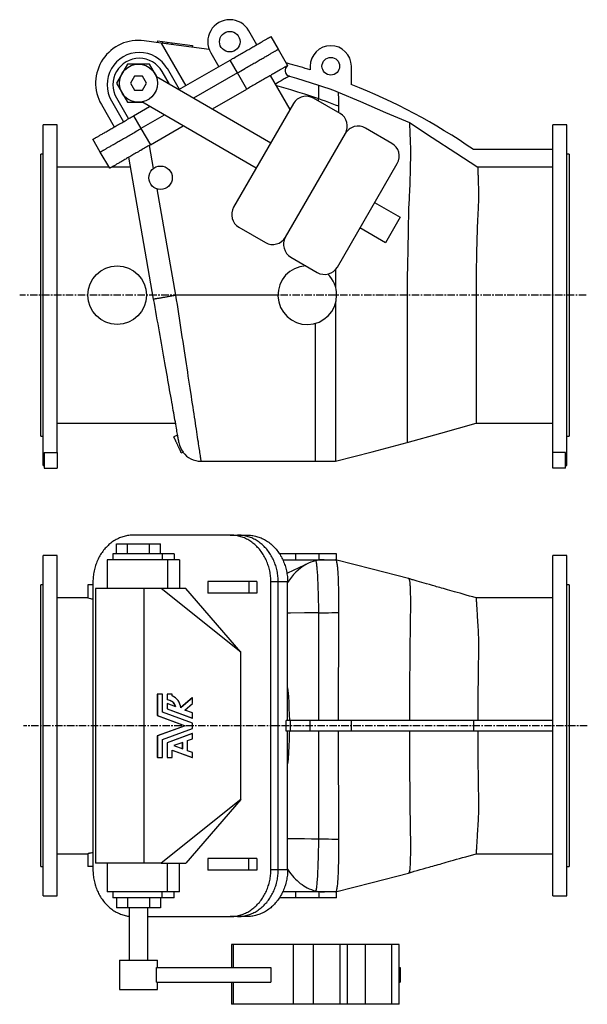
# Model space of a CAD drawing. Extents: x 333 to 2444, y 146 to 1854.
# Tile 1 of 2: x 333 to 1300, y 146 to 1823. Entities that reach past the tile are written whole.
import ezdxf

# ---------------------------------------------------------------- set-up
doc = ezdxf.new("R2010")
doc.units = 0
doc.linetypes.add('CENTERX2', pattern=[20.32, 12.7, -2.54, 2.54, -2.54])
doc.layers.get('0').update_dxf_attribs({"linetype": 'CONTINUOUS'})
doc.layers.add('FORMAT', color=7, linetype='CONTINUOUS')

msp = doc.modelspace()

# ---------------------------------------------------------------- linework, layer by layer
at = {"color": 7, "linetype": 'CONTINUOUS'}
for p, q in [((737.5, 1780.5), (723.8, 1804.3)), ((574.2, 1783.3), (545.7, 1787.2)), ((568.3, 1787.2), (567.9, 1784.2)), ((568.3, 1787.2), (576.6, 1786)), ((574.2, 1783.3), (616.3, 1710.5)), ((656.3, 1772.1), (574.2, 1783.3)), ((576.6, 1786), (576.2, 1783.1)), ((576.6, 1786), (584.8, 1784.9)), ((584.8, 1784.9), (584.4, 1781.9)), ((584.8, 1784.9), (593.1, 1783.8)), ((593.1, 1783.8), (592.7, 1780.8)), ((593.1, 1783.8), (627.8, 1779.1)), ((627.8, 1779.1), (627.4, 1776.1)), ((761.4, 1794.3), (773.9, 1772.6)), ((658.8, 1766.8), (672.6, 1743)), ((773.9, 1772.6), (789.9, 1744.9)), ((517.1, 1747.4), (498.3, 1714.9)), ((554.6, 1747.4), (517.1, 1747.4)), ((567.1, 1725.7), (554.6, 1747.4)), ((604.8, 1703.9), (692.1, 1754.3)), ((704.6, 1732.6), (692.1, 1754.3)), ((794.3, 1747.5), (787.3, 1749.4)), ((588.8, 1713.2), (576.3, 1734.8)), ((605.5, 1704.3), (585, 1739.8)), ((704.6, 1732.6), (629.8, 1689.5)), ((720.6, 1704.9), (704.6, 1732.6)), ((794.2, 1670.3), (760.8, 1728.1)), ((828.4, 1743.8), (828.4, 1737.4)), ((898.4, 1712.7), (898.4, 1743.8)), ((498.3, 1714.9), (517.1, 1682.4)), ((528.9, 1726.9), (522, 1714.9)), ((522, 1714.9), (528.9, 1702.9)), ((542.8, 1726.9), (528.9, 1726.9)), ((549.7, 1714.9), (542.8, 1726.9)), ((542.8, 1702.9), (549.7, 1714.9)), ((566.3, 1726.2), (761.4, 1613.5)), ((528.9, 1702.9), (542.8, 1702.9)), ((661.8, 1671), (720.6, 1704.9)), ((472.6, 1678.4), (494.6, 1640.3)), ((489.7, 1684.8), (510.2, 1649.3)), ((498.4, 1689.8), (518.9, 1654.3)), ((517.1, 1682.4), (542.1, 1682.4)), ((736.4, 1570.2), (541.3, 1682.9)), ((799.9, 1680.2), (697.9, 1503.6)), ((879.1, 1663.4), (834, 1689.4)), ((527.5, 1659.3), (554.8, 1675.1)), ((527.5, 1659.3), (540, 1637.6)), ((579.8, 1660.6), (540, 1637.6)), ((397.4, 1643.8), (373.4, 1643.8)), ((373.4, 1353.8), (373.4, 1643.8)), ((397.4, 1085.5), (397.4, 1643.8)), ((540, 1637.6), (556, 1609.9)), ((556, 1609.9), (611.8, 1642.1)), ((786.2, 1452.6), (888.2, 1629.2)), ((967.4, 1612.4), (922.4, 1638.4)), ((1265.4, 1643.8), (1241.4, 1643.8)), ((1241.4, 1085.5), (1241.4, 1643.8)), ((1265.4, 1353.8), (1265.4, 1643.8)), ((470.8, 1597.6), (458.3, 1619.3)), ((373.4, 1593.8), (369.4, 1593.8)), ((369.4, 1353.8), (369.4, 1593.8)), ((486.8, 1569.9), (470.8, 1597.6)), ((554.1, 1608.8), (561, 1569.6)), ((1241.4, 1601.8), (1106.4, 1601.8)), ((1269.4, 1593.8), (1265.4, 1593.8)), ((1269.4, 1593.8), (1269.4, 1113.8)), ((561.6, 1347.2), (519.1, 1588.6)), ((874.6, 1401.6), (976.6, 1578.2)), ((485.7, 1571.8), (397.4, 1571.8)), ((522, 1571.8), (490.1, 1571.8)), ((1241.4, 1571.6), (1113.7, 1571.6)), ((567.1, 1534.8), (599, 1353.8)), ((938.1, 1511.5), (981.4, 1486.5)), ((981.4, 1486.5), (956.4, 1443.2)), ((707, 1469.4), (752.1, 1443.4)), ((956.4, 1443.2), (913.1, 1468.2)), ((795.4, 1418.4), (840.4, 1392.4)), ((871.7, 1397.5), (871.7, 1366.8)), ((369.4, 1113.8), (369.4, 1353.8)), ((373.4, 1063.8), (373.4, 1353.8)), ((773.4, 1353.8), (599, 1353.8)), ((1265.4, 1063.8), (1265.4, 1353.8)), ((836.8, 1305.7), (836.8, 1070.8)), ((397.4, 1135.8), (598.9, 1135.8)), ((1110.9, 1135.8), (1241.4, 1135.8)), ((369.4, 1113.8), (373.4, 1113.8)), ((602.5, 1115.1), (596.2, 1112.2)), ((1265.4, 1113.8), (1269.4, 1113.8)), ((375.4, 1085.5), (397.4, 1085.5)), ((375.4, 1085.5), (375.4, 1058.8)), ((397.4, 1085.5), (397.4, 1058.8)), ((608.9, 1085), (611.7, 1086.3)), ((1263.4, 1085.5), (1241.4, 1085.5)), ((1241.4, 1058.8), (1241.4, 1085.5)), ((1263.4, 1058.8), (1263.4, 1085.5)), ((373.4, 1063.8), (375.4, 1063.8)), ((375.4, 1058.8), (397.4, 1058.8)), ((642.2, 1070.8), (836.8, 1070.8)), ((836.8, 1070.8), (871.7, 1070.8)), ((1263.4, 1058.8), (1241.4, 1058.8)), ((1263.4, 1063.8), (1265.4, 1063.8)), ((692.1, 945.1), (527.5, 945.1)), ((692.1, 945.1), (704.6, 945.1)), ((704.6, 945.1), (720.6, 945.1)), ((498.3, 913.1), (498.3, 930.1)), ((498.3, 930.1), (517.1, 930.1)), ((517.1, 913.1), (517.1, 930.1)), ((517.1, 930.1), (554.6, 930.1)), ((554.6, 913.1), (554.6, 930.1)), ((554.6, 930.1), (573.4, 930.1)), ((573.4, 913.1), (573.4, 930.1)), ((397.4, 910.1), (373.4, 910.1)), ((373.4, 330.1), (373.4, 910.1)), ((397.4, 330.1), (397.4, 910.1)), ((492.3, 913.1), (492.3, 903.1)), ((576.3, 913.1), (492.3, 913.1)), ((596.8, 913.1), (576.3, 913.1)), ((576.3, 913.1), (576.3, 903.1)), ((596.8, 913.1), (596.8, 903.1)), ((803.4, 913.1), (776, 913.1)), ((803.4, 913.1), (803.4, 903.1)), ((843.4, 913.1), (803.4, 913.1)), ((843.4, 903.1), (843.4, 913.1)), ((873.4, 913.1), (843.4, 913.1)), ((873.4, 902.6), (873.4, 913.1)), ((1265.4, 910.1), (1241.4, 910.1)), ((1241.4, 330.1), (1241.4, 910.1)), ((1265.4, 330.1), (1265.4, 910.1)), ((482.3, 903.1), (482.3, 854.1)), ((585, 903.1), (482.3, 903.1)), ((605.5, 903.1), (585, 903.1)), ((585, 903.1), (585, 854.1)), ((605.5, 903.1), (605.5, 854.1)), ((781.5, 903.1), (852.3, 903.1)), ((852.3, 903.1), (871.7, 903.1)), ((373.4, 860.1), (369.4, 860.1)), ((369.4, 380.1), (369.4, 860.1)), ((449.4, 860.1), (449.4, 838.1)), ((458.3, 860.1), (449.4, 860.1)), ((458.3, 865.1), (458.3, 375.1)), ((653.8, 866.1), (653.8, 846.1)), ((723.8, 866.1), (653.8, 866.1)), ((737.5, 866.1), (723.8, 866.1)), ((723.8, 866.1), (723.8, 846.1)), ((737.5, 866.1), (737.5, 846.1)), ((761.4, 375.1), (761.4, 865.1)), ((773.9, 865.1), (761.4, 865.1)), ((773.9, 375.1), (773.9, 865.1)), ((789.9, 865.1), (773.9, 865.1)), ((789.9, 652.4), (789.9, 865.1)), ((1269.4, 860.1), (1265.4, 860.1)), ((1269.4, 860.1), (1269.4, 380.1)), ((462.8, 854.1), (462.8, 386.1)), ((545.7, 854.1), (462.8, 854.1)), ((574.2, 854.1), (545.7, 854.1)), ((545.7, 386.1), (545.7, 854.1)), ((710.3, 745.5), (574.2, 854.1)), ((616.3, 854.1), (574.2, 854.1)), ((710.3, 745.5), (616.3, 854.1)), ((723.8, 846.1), (653.8, 846.1)), ((737.5, 846.1), (723.8, 846.1)), ((449.4, 838.1), (397.4, 838.1)), ((1241.4, 838.1), (1110.9, 838.1)), ((710.3, 494.6), (710.3, 745.5)), ((567.9, 674.2), (567.9, 637.4)), ((568.3, 674.2), (567.9, 674.2)), ((568.3, 674.2), (568.3, 637.4)), ((576.6, 674.2), (568.3, 674.2)), ((576.6, 643.3), (576.6, 674.2)), ((584.4, 674.2), (584.4, 664.1)), ((584.8, 674.2), (584.4, 674.2)), ((584.8, 674.2), (584.8, 664.1)), ((593.1, 674.2), (584.8, 674.2)), ((593.1, 670.9), (593.1, 674.2)), ((584.8, 664.1), (584.4, 664.1)), ((584.4, 657.9), (584.4, 649.1)), ((584.8, 657.9), (584.4, 657.9)), ((584.8, 657.9), (584.8, 649.1)), ((599.3, 652.6), (584.8, 657.9)), ((627.4, 667.5), (607.9, 651)), ((627.8, 667.5), (607.9, 650.6)), ((614.9, 646.9), (627.8, 657.8)), ((627.8, 667.5), (627.4, 667.5)), ((627.8, 657.8), (627.8, 667.5)), ((627.8, 624.4), (576.6, 643.3)), ((584.4, 649.1), (627.4, 633.3)), ((584.8, 649.1), (584.4, 649.1)), ((584.8, 649.1), (627.8, 633.3)), ((627.8, 642.1), (614.9, 646.9)), ((627.8, 633.3), (627.8, 642.1)), ((789.9, 629.1), (789.9, 652.4)), ((567.9, 637.4), (615.1, 620.1)), ((568.3, 637.4), (567.9, 637.4)), ((568.3, 637.4), (615.5, 620.1)), ((627.8, 633.3), (627.4, 633.3)), ((627.8, 615.7), (627.8, 624.4)), ((787.3, 611.1), (787.3, 629.1)), ((794.3, 629.1), (787.3, 629.1)), ((828.4, 629.1), (794.3, 629.1)), ((794.3, 629.1), (794.3, 611.1)), ((828.4, 611.1), (828.4, 629.1)), ((898.4, 629.1), (828.4, 629.1)), ((898.4, 611.1), (898.4, 629.1)), ((1106.4, 629.1), (898.4, 629.1)), ((1106.4, 629.1), (1106.4, 611.1)), ((1241.4, 629.1), (1106.4, 629.1)), ((615.1, 620.1), (567.9, 602.7)), ((615.5, 620.1), (568.3, 602.7)), ((576.6, 596.9), (627.8, 615.7)), ((627.4, 606.8), (584.4, 591)), ((627.8, 606.8), (584.8, 591)), ((615.5, 620.1), (615.1, 620.1)), ((627.8, 606.8), (627.4, 606.8)), ((627.8, 598), (627.8, 606.8)), ((794.3, 611.1), (787.3, 611.1)), ((828.4, 611.1), (794.3, 611.1)), ((898.4, 611.1), (828.4, 611.1)), ((1106.4, 611.1), (898.4, 611.1)), ((1241.4, 611.1), (1106.4, 611.1)), ((567.9, 602.7), (567.9, 565.9)), ((568.3, 602.7), (567.9, 602.7)), ((568.3, 602.7), (568.3, 565.9)), ((576.6, 565.9), (576.6, 596.9)), ((584.4, 591), (584.4, 565.9)), ((584.8, 591), (584.4, 591)), ((584.8, 591), (584.8, 565.9)), ((611.1, 591.9), (596, 586.3)), ((610.7, 580.9), (610.7, 591.7)), ((611.1, 580.8), (611.1, 591.9)), ((619.3, 594.9), (627.8, 598)), ((619.3, 577.7), (619.3, 594.9)), ((789.9, 375.1), (789.9, 587.8)), ((593.1, 578.6), (627.8, 565.9)), ((593.1, 565.9), (593.1, 578.6)), ((593.1, 578.5), (627.4, 565.9)), ((596, 586.3), (611.1, 580.8)), ((627.8, 574.6), (619.3, 577.7)), ((627.8, 565.9), (627.8, 574.6)), ((568.3, 565.9), (567.9, 565.9)), ((568.3, 565.9), (576.6, 565.9)), ((584.8, 565.9), (584.4, 565.9)), ((584.8, 565.9), (593.1, 565.9)), ((627.8, 565.9), (627.4, 565.9)), ((710.3, 494.6), (574.2, 386.1)), ((710.3, 494.6), (616.3, 386.1)), ((397.4, 402.1), (449.4, 402.1)), ((449.4, 402.1), (449.4, 380.1)), ((545.7, 386.1), (462.8, 386.1)), ((482.3, 386.1), (482.3, 337.1)), ((574.2, 386.1), (545.7, 386.1)), ((574.2, 386.1), (616.3, 386.1)), ((585, 337.1), (585, 386.1)), ((605.5, 337.1), (605.5, 386.1)), ((653.8, 394.1), (653.8, 374.1)), ((723.8, 394.1), (653.8, 394.1)), ((737.5, 394.1), (723.8, 394.1)), ((723.8, 374.1), (723.8, 394.1)), ((737.5, 394.1), (737.5, 374.1)), ((1110.9, 402.1), (1241.4, 402.1)), ((1110.9, 402.1), (1110.9, 402.1)), ((369.4, 380.1), (373.4, 380.1)), ((458.3, 380.1), (449.4, 380.1)), ((723.8, 374.1), (653.8, 374.1)), ((737.5, 374.1), (723.8, 374.1)), ((761.4, 375.1), (773.9, 375.1)), ((773.9, 375.1), (789.9, 375.1)), ((1265.4, 380.1), (1269.4, 380.1)), ((585, 337.1), (482.3, 337.1)), ((492.3, 337.1), (492.3, 327.1)), ((576.3, 327.1), (576.3, 337.1)), ((605.5, 337.1), (585, 337.1)), ((596.8, 327.1), (596.8, 337.1)), ((852.4, 337.1), (781.5, 337.1)), ((803.4, 337.1), (803.4, 327.1)), ((843.4, 327.1), (843.4, 337.1)), ((871.7, 337.1), (852.4, 337.1)), ((873.4, 327.1), (873.4, 337.5)), ((373.4, 330.1), (397.4, 330.1)), ((576.3, 327.1), (492.3, 327.1)), ((498.3, 327.1), (498.3, 310.1)), ((517.1, 327.1), (517.1, 310.1)), ((554.6, 327.1), (554.6, 310.1)), ((573.4, 327.1), (573.4, 310.1)), ((596.8, 327.1), (576.3, 327.1)), ((803.4, 327.1), (776, 327.1)), ((843.4, 327.1), (803.4, 327.1)), ((873.4, 327.1), (843.4, 327.1)), ((1241.4, 330.1), (1265.4, 330.1)), ((517.1, 310.1), (498.3, 310.1)), ((554.6, 310.1), (517.1, 310.1)), ((519.8, 310.1), (519.8, 220.6)), ((551.8, 220.6), (551.8, 310.1)), ((573.4, 310.1), (554.6, 310.1)), ((551.8, 295.1), (692.1, 295.1)), ((704.6, 295.1), (692.1, 295.1)), ((720.6, 295.1), (704.6, 295.1)), ((694.5, 247.6), (694.5, 208.1)), ((697.9, 247.6), (694.5, 247.6)), ((799.9, 247.6), (697.9, 247.6)), ((697.9, 208.1), (697.9, 247.6)), ((834, 247.6), (799.9, 247.6)), ((799.9, 145.6), (799.9, 247.6)), ((879.1, 247.6), (834, 247.6)), ((834, 145.6), (834, 247.6)), ((891.6, 247.6), (879.1, 247.6)), ((879.1, 145.6), (879.1, 247.6)), ((891.6, 145.6), (891.6, 247.6)), ((922.4, 247.6), (891.6, 247.6)), ((967.4, 247.6), (922.4, 247.6)), ((922.4, 145.6), (922.4, 247.6)), ((979.9, 247.6), (967.4, 247.6)), ((967.4, 145.6), (967.4, 247.6)), ((979.9, 145.6), (979.9, 247.6)), ((503.3, 220.6), (503.3, 170.6)), ((503.3, 220.6), (507.7, 220.6)), ((507.7, 220.6), (568.3, 220.6)), ((568.3, 208.1), (568.3, 220.6)), ((566.3, 183.1), (566.3, 208.1)), ((566.3, 208.1), (761.4, 208.1)), ((761.4, 208.1), (761.4, 183.1)), ((979.9, 208.1), (981.4, 208.1)), ((981.4, 208.1), (981.4, 183.1)), ((503.3, 170.6), (507.7, 170.6)), ((507.7, 170.6), (568.3, 170.6)), ((566.3, 183.1), (761.4, 183.1)), ((568.3, 170.6), (568.3, 183.1)), ((694.5, 183.1), (694.5, 145.6)), ((697.9, 145.6), (697.9, 183.1)), ((979.9, 183.1), (981.4, 183.1)), ((697.9, 145.6), (694.5, 145.6)), ((799.9, 145.6), (697.9, 145.6)), ((834, 145.6), (799.9, 145.6)), ((879.1, 145.6), (834, 145.6)), ((891.6, 145.6), (879.1, 145.6)), ((922.4, 145.6), (891.6, 145.6)), ((967.4, 145.6), (922.4, 145.6)), ((979.9, 145.6), (967.4, 145.6))]:
    msp.add_line(p, q, dxfattribs=at)
for points in [[(692.1, 1754.3), (694.1, 1755.5), (696.2, 1756.7), (698.2, 1757.8), (700.3, 1759), (702.3, 1760.2), (704.3, 1761.4), (706.4, 1762.5), (708.4, 1763.7), (710.3, 1764.8), (712.3, 1766), (714.3, 1767.1), (716.2, 1768.2), (718.1, 1769.3), (720, 1770.4), (721.9, 1771.5), (723.7, 1772.5), (725.5, 1773.6), (727.3, 1774.6), (729.1, 1775.6), (730.8, 1776.6), (732.5, 1777.6), (734.1, 1778.6), (735.7, 1779.5), (737.3, 1780.4), (738.8, 1781.3), (740.3, 1782.1), (741.8, 1783), (743.2, 1783.8), (744.6, 1784.6), (745.9, 1785.3), (747.2, 1786.1), (748.4, 1786.8), (749.5, 1787.5), (750.7, 1788.1), (751.7, 1788.7), (752.8, 1789.3), (753.7, 1789.9), (754.6, 1790.4), (755.5, 1790.9), (756.3, 1791.4), (757, 1791.8), (757.7, 1792.2), (758.3, 1792.5), (758.9, 1792.9), (759.4, 1793.2), (759.9, 1793.4), (760.3, 1793.7), (760.6, 1793.8), (760.9, 1794), (761.1, 1794.1), (761.2, 1794.2), (761.3, 1794.3), (761.4, 1794.3)], [(704.6, 1732.6), (706.6, 1733.8), (708.7, 1735), (710.7, 1736.2), (712.8, 1737.4), (714.8, 1738.5), (716.8, 1739.7), (718.9, 1740.9), (720.9, 1742), (722.8, 1743.2), (724.8, 1744.3), (726.8, 1745.4), (728.7, 1746.6), (730.6, 1747.7), (732.5, 1748.8), (734.4, 1749.8), (736.2, 1750.9), (738, 1751.9), (739.8, 1753), (741.6, 1754), (743.3, 1755), (745, 1756), (746.6, 1756.9), (748.2, 1757.8), (749.8, 1758.7), (751.3, 1759.6), (752.8, 1760.5), (754.3, 1761.3), (755.7, 1762.1), (757.1, 1762.9), (758.4, 1763.7), (759.7, 1764.4), (760.9, 1765.1), (762, 1765.8), (763.2, 1766.5), (764.2, 1767.1), (765.3, 1767.7), (766.2, 1768.2), (767.1, 1768.7), (768, 1769.2), (768.8, 1769.7), (769.5, 1770.1), (770.2, 1770.5), (770.8, 1770.9), (771.4, 1771.2), (771.9, 1771.5), (772.4, 1771.8), (772.8, 1772), (773.1, 1772.2), (773.4, 1772.4), (773.6, 1772.5), (773.7, 1772.6), (773.8, 1772.6), (773.9, 1772.6)], [(789.9, 1744.9), (789.8, 1744.9), (789.7, 1744.9), (789.6, 1744.8), (789.4, 1744.6), (789.1, 1744.5), (788.8, 1744.3), (788.4, 1744.1), (787.9, 1743.8), (787.4, 1743.5), (786.8, 1743.2), (786.2, 1742.8), (785.5, 1742.4), (784.8, 1742), (784, 1741.5), (783.1, 1741), (782.2, 1740.5), (781.3, 1740), (780.2, 1739.4), (779.2, 1738.7), (778, 1738.1), (776.9, 1737.4), (775.7, 1736.7), (774.4, 1736), (773.1, 1735.2), (771.7, 1734.4), (770.3, 1733.6), (768.8, 1732.8), (767.3, 1731.9), (765.8, 1731), (764.2, 1730.1), (762.6, 1729.2), (761, 1728.2), (759.3, 1727.3), (757.6, 1726.3), (755.8, 1725.3), (754, 1724.2), (752.2, 1723.2), (750.4, 1722.1), (748.5, 1721), (746.6, 1720), (744.7, 1718.8), (742.8, 1717.7), (740.8, 1716.6), (738.8, 1715.5), (736.9, 1714.3), (734.9, 1713.2), (732.8, 1712), (730.8, 1710.8), (728.8, 1709.7), (726.7, 1708.5), (724.7, 1707.3), (722.6, 1706.1), (720.6, 1704.9)], [(792.8, 1727), (792.7, 1727), (792.4, 1726.8), (792, 1726.6), (791.4, 1726.2), (790.6, 1725.8), (789.6, 1725.2), (788.5, 1724.6), (787.2, 1723.8), (785.7, 1723), (784.2, 1722.1), (782.5, 1721.1), (780.7, 1720.1), (778.7, 1718.9), (776.6, 1717.7), (774.3, 1716.4), (771.9, 1715), (769.3, 1713.5)], [(792.8, 1727), (805.2, 1723.4), (817.6, 1719.6), (830, 1715.7), (842.4, 1711.8)], [(842.4, 1711.8), (842.4, 1711.6), (842.4, 1711.2), (842.4, 1710.8), (842.4, 1710.1), (842.4, 1709.4), (842.4, 1708.5), (842.4, 1707.3), (842.4, 1705.9), (842.4, 1704.4), (842.4, 1702.7), (842.4, 1700.8), (842.4, 1698.8), (842.4, 1696.6), (842.4, 1694.2), (842.4, 1691.6), (842.4, 1688.8)], [(842.4, 1711.8), (851.1, 1708.8), (859.9, 1705.7), (868, 1702.8), (876.1, 1699.8)], [(770.8, 1710.9), (782.9, 1707.5), (794.9, 1704), (806.9, 1700.3), (818.8, 1696.5), (830.6, 1692.7), (842.4, 1688.8)], [(876.1, 1699.8), (876.1, 1699.5), (876.1, 1699.1), (876.1, 1698.5), (876.1, 1697.7), (876.2, 1696.7), (876.2, 1695.5), (876.2, 1694.2), (876.3, 1692.6), (876.3, 1690.9), (876.4, 1688.9), (876.4, 1686.8), (876.5, 1684.4), (876.6, 1681.8), (876.7, 1679.1), (876.7, 1676.1)], [(876.1, 1699.8), (913.8, 1683.6), (956.6, 1665.2), (997.4, 1647.8)], [(842.4, 1688.8), (848.1, 1686.8), (853.9, 1684.7), (859.6, 1682.6), (865.3, 1680.5), (871, 1678.3), (876.7, 1676.1)], [(876.7, 1676.1), (876.7, 1674.8), (876.7, 1673.4), (876.6, 1671.7), (876.6, 1669.8), (876.6, 1667.7), (876.5, 1665.3), (876.5, 1664.9)], [(458.3, 1619.3), (458.3, 1619.3), (458.4, 1619.4), (458.5, 1619.4), (458.7, 1619.6), (459, 1619.7), (459.3, 1619.9), (459.7, 1620.1), (460.2, 1620.4), (460.7, 1620.7), (461.3, 1621), (461.9, 1621.4), (462.6, 1621.8), (463.3, 1622.2), (464.1, 1622.7), (465, 1623.2), (465.9, 1623.7), (466.9, 1624.3), (467.9, 1624.8), (469, 1625.5), (470.1, 1626.1), (471.2, 1626.8), (472.5, 1627.5), (473.7, 1628.2), (475.1, 1629), (476.4, 1629.8), (477.8, 1630.6), (479.3, 1631.4), (480.8, 1632.3), (482.3, 1633.2), (483.9, 1634.1), (485.5, 1635), (487.1, 1636), (488.8, 1636.9), (490.6, 1637.9), (492.3, 1638.9), (494.1, 1640), (495.9, 1641), (497.7, 1642.1), (499.6, 1643.2), (501.5, 1644.3), (503.4, 1645.4), (505.3, 1646.5), (507.3, 1647.6), (509.3, 1648.7), (511.3, 1649.9), (513.3, 1651), (515.3, 1652.2), (517.3, 1653.4), (519.3, 1654.6), (521.4, 1655.7), (523.4, 1656.9), (525.5, 1658.1), (527.5, 1659.3)], [(997.4, 1647.8), (997.4, 1647.4), (997.4, 1646.9), (997.5, 1646.1), (997.5, 1645.1), (997.6, 1644), (997.6, 1642.7), (997.7, 1641.1), (997.7, 1639.4), (997.8, 1637.4), (997.9, 1635.3), (998, 1632.9), (998.1, 1630.4), (998.2, 1627.6), (998.3, 1624.7), (998.5, 1621.8), (998.6, 1618.9), (998.6, 1617.3), (998.7, 1615.7), (998.8, 1614.1), (998.8, 1612.3), (998.9, 1610.2), (999, 1608.1), (999, 1605.8), (999, 1603.3), (999, 1600.4), (999.1, 1597.4), (999.1, 1594.3), (999, 1590.9), (999, 1587.4), (999, 1583.6), (998.9, 1579.8), (998.8, 1575.7), (998.8, 1571.7), (998.7, 1567.6), (998.6, 1563.3), (998.4, 1559), (998.3, 1554.4), (998.2, 1549.7), (998, 1545), (997.8, 1540.1), (997.6, 1534.9), (997.4, 1529.6), (997.1, 1524.2), (996.9, 1520.1), (996.7, 1515.9), (996.4, 1511.7), (996.2, 1507.5)], [(997.4, 1647.8), (1035.9, 1622.5), (1076.2, 1596.2), (1113.7, 1571.6)], [(470.8, 1597.6), (470.8, 1597.7), (470.9, 1597.7), (471, 1597.8), (471.2, 1597.9), (471.5, 1598.1), (471.8, 1598.3), (472.2, 1598.5), (472.7, 1598.8), (473.2, 1599), (473.8, 1599.4), (474.4, 1599.7), (475.1, 1600.1), (475.8, 1600.6), (476.6, 1601), (477.5, 1601.5), (478.4, 1602), (479.4, 1602.6), (480.4, 1603.2), (481.5, 1603.8), (482.6, 1604.5), (483.7, 1605.1), (485, 1605.8), (486.2, 1606.6), (487.6, 1607.3), (488.9, 1608.1), (490.3, 1608.9), (491.8, 1609.8), (493.3, 1610.6), (494.8, 1611.5), (496.4, 1612.4), (498, 1613.4), (499.6, 1614.3), (501.3, 1615.3), (503.1, 1616.3), (504.8, 1617.3), (506.6, 1618.3), (508.4, 1619.4), (510.2, 1620.4), (512.1, 1621.5), (514, 1622.6), (515.9, 1623.7), (517.8, 1624.8), (519.8, 1626), (521.8, 1627.1), (523.8, 1628.2), (525.8, 1629.4), (527.8, 1630.6), (529.8, 1631.7), (531.8, 1632.9), (533.9, 1634.1), (535.9, 1635.3), (538, 1636.4), (540, 1637.6)], [(556, 1609.9), (554, 1608.7), (551.9, 1607.6), (549.9, 1606.4), (547.8, 1605.2), (545.8, 1604), (543.8, 1602.8), (541.8, 1601.7), (539.8, 1600.5), (537.8, 1599.4), (535.8, 1598.2), (533.8, 1597.1), (531.9, 1596), (530, 1594.9), (528.1, 1593.8), (526.2, 1592.7), (524.4, 1591.7), (522.6, 1590.6), (520.8, 1589.6), (519.1, 1588.6), (517.3, 1587.6), (515.6, 1586.6), (514, 1585.6), (512.4, 1584.7), (510.8, 1583.8), (509.3, 1582.9), (507.8, 1582.1), (506.3, 1581.2), (504.9, 1580.4), (503.6, 1579.6), (502.2, 1578.9), (501, 1578.1), (499.7, 1577.4), (498.6, 1576.7), (497.5, 1576.1), (496.4, 1575.5), (495.4, 1574.9), (494.4, 1574.3), (493.5, 1573.8), (492.6, 1573.3), (491.8, 1572.9), (491.1, 1572.4), (490.4, 1572), (489.8, 1571.7), (489.2, 1571.3), (488.7, 1571), (488.2, 1570.8), (487.8, 1570.6), (487.5, 1570.4), (487.2, 1570.2), (487, 1570.1), (486.9, 1570), (486.8, 1569.9), (486.8, 1569.9)], [(1113.7, 1571.6), (1113.7, 1571.3), (1113.8, 1570.7), (1113.8, 1570), (1113.8, 1569.1), (1113.8, 1568), (1113.9, 1566.7), (1113.9, 1565.1), (1114, 1563.4), (1114.1, 1561.5), (1114.1, 1559.5), (1114.2, 1557.4), (1114.3, 1555.2), (1114.4, 1552.8), (1114.5, 1550.3), (1114.6, 1547.6), (1114.6, 1544.8), (1114.7, 1541.8), (1114.9, 1538.6)], [(1114.9, 1538.6), (1114.9, 1535.3), (1115, 1531.7), (1115.1, 1528), (1115.1, 1524.2), (1115, 1520.2), (1114.9, 1516.1), (1114.8, 1512), (1114.7, 1507.8), (1114.5, 1503.5), (1114.3, 1499), (1114.1, 1494.5), (1113.9, 1489.8), (1113.8, 1488.7)], [(996.2, 1507.5), (996, 1503.5), (996, 1499.4), (995.1, 1465), (994.4, 1430.6), (994, 1406.5), (993.7, 1382.4), (993.6, 1353.8)], [(1113.8, 1488.7), (1113.5, 1483.1), (1113.3, 1477.4), (1113, 1471.5), (1112.8, 1465.5), (1112.6, 1459.3), (1112.4, 1452.9), (1112.2, 1446.4), (1112, 1439.8), (1111.8, 1433), (1111.7, 1426.2), (1111.6, 1421.8), (1111.5, 1417.4), (1111.4, 1411.4), (1111.3, 1405.5), (1111.2, 1399.4), (1111.1, 1393.4), (1111, 1387.3), (1111, 1381), (1110.9, 1374.7), (1110.9, 1368.5), (1110.9, 1362.2), (1110.9, 1355.8)], [(561.6, 1347.2), (561.7, 1347.2), (561.8, 1347.3), (561.9, 1347.3), (562.2, 1347.3), (562.5, 1347.4), (562.8, 1347.4), (563.3, 1347.5), (563.8, 1347.6), (564.3, 1347.7), (564.9, 1347.8), (565.6, 1347.9), (566.4, 1348.1), (567.2, 1348.2), (568, 1348.4), (569, 1348.5), (569.9, 1348.7), (570.9, 1348.9), (572, 1349.1), (573.1, 1349.3), (574.3, 1349.5), (575.5, 1349.7), (576.8, 1349.9), (578.1, 1350.1), (579.4, 1350.4), (580.8, 1350.6), (582.2, 1350.9), (583.6, 1351.1), (585.1, 1351.4), (586.6, 1351.6), (588.1, 1351.9), (589.6, 1352.2), (591.2, 1352.4), (592.7, 1352.7), (594.3, 1353), (595.9, 1353.3), (597.5, 1353.6), (599, 1353.8)], [(604.7, 1102.7), (604.7, 1103.1), (604.6, 1103.7), (604.4, 1104.4), (604.3, 1105.3), (604.1, 1106.3), (603.9, 1107.4), (603.6, 1108.9), (603.3, 1110.6), (603, 1112.4), (602.7, 1114.5), (602.3, 1116.7), (601.9, 1119.1), (601.4, 1121.6), (600.9, 1124.3), (600.4, 1127.4), (599.8, 1130.7), (599.2, 1134.1), (598.6, 1137.7), (597.9, 1141.3), (597.3, 1145.1), (596.6, 1149.1), (595.8, 1153.2), (595.1, 1157.5), (594.3, 1161.9), (593.5, 1166.5), (592.7, 1171.2), (591.8, 1176.2), (590.8, 1181.5), (589.9, 1186.9), (588.9, 1192.4), (588, 1197.8), (587, 1203.3), (586, 1208.9), (585, 1214.7), (584, 1220.5), (582.9, 1226.4), (581.9, 1232.5), (580.8, 1238.6), (579.6, 1245.1), (578.5, 1251.7), (577.3, 1258.4), (576.1, 1265.2), (574.9, 1271.7), (573.8, 1278.2), (572.6, 1284.8), (571.4, 1291.5), (570.3, 1298.2), (569.1, 1304.9), (567.9, 1311.7), (566.7, 1318.5), (565.4, 1325.7), (564.2, 1332.8), (562.9, 1340), (561.6, 1347.2)], [(599, 1353.8), (599, 1353.8), (600.2, 1345.9), (601.5, 1338), (602.7, 1330.1), (603.9, 1322.2), (605.1, 1314.4), (606.3, 1306.6), (607.4, 1298.8), (608.6, 1291), (609.9, 1282.9), (611.1, 1274.9), (612.3, 1266.9), (613.5, 1259.1), (614.6, 1251.6), (615.8, 1244.3), (616.9, 1237), (618, 1229.8), (619.1, 1222.7), (620.1, 1215.7), (621.2, 1208.9), (622.2, 1202.1), (623.3, 1195.1), (624.3, 1188.2), (625.3, 1181.5), (626.3, 1175), (627.3, 1168.9), (628.2, 1163), (629.1, 1157.2), (629.9, 1151.6), (630.7, 1146.1), (631.6, 1140.8), (632.3, 1135.7), (633.1, 1130.7), (633.9, 1125.7), (634.6, 1120.9), (635.3, 1116.2), (636, 1111.8), (636.6, 1107.8), (637.2, 1104), (637.7, 1100.5), (638.2, 1097.1), (638.7, 1093.9), (639.2, 1090.9), (639.6, 1088.1), (640, 1085.5), (640.4, 1083), (640.7, 1080.7), (641, 1078.6), (641.3, 1076.8), (641.6, 1075.4), (641.7, 1074.1), (641.9, 1073), (642, 1072.2), (642.1, 1071.5), (642.2, 1071.1), (642.2, 1070.9), (642.2, 1070.9)], [(993.6, 1353.8), (993.6, 1349.6), (993.6, 1345.3), (993.6, 1337.8), (993.6, 1330.3), (993.6, 1322.9), (993.6, 1315.5), (993.6, 1308.1), (993.6, 1300.6), (993.6, 1293.1), (993.6, 1285.7), (993.6, 1278.4), (993.6, 1271.1), (993.6, 1264.6), (993.6, 1258.1), (993.6, 1251.8), (993.6, 1245.4), (993.6, 1239.2), (993.6, 1233.1), (993.6, 1227), (993.6, 1221.1), (993.6, 1214.9), (993.6, 1208.9), (993.6, 1203), (993.6, 1197.2), (993.6, 1191.8), (993.6, 1186.6), (993.6, 1181.4), (993.6, 1176.5), (993.6, 1171.6), (993.6, 1166.9), (993.6, 1162.3), (993.6, 1157.9), (993.6, 1153.4), (993.6, 1149.1), (993.6, 1144.9), (993.6, 1141), (993.6, 1137.3), (993.6, 1133.9), (993.6, 1130.6), (993.6, 1127.5), (993.6, 1124.6), (993.6, 1121.8), (993.6, 1119.2), (993.6, 1116.8), (993.6, 1114.5), (993.6, 1112.4), (993.6, 1110.4), (993.6, 1108.7), (993.6, 1107.3), (993.6, 1106), (993.6, 1104.9), (993.6, 1104.1), (993.6, 1103.4), (993.6, 1102.9), (993.6, 1102.6), (993.6, 1102.5)], [(1110.9, 1355.8), (1110.9, 1349.7), (1110.9, 1343.6), (1110.9, 1336.3), (1110.9, 1329.1), (1110.9, 1322), (1110.9, 1314.8), (1110.9, 1307.7), (1110.9, 1300.5), (1110.9, 1293.3), (1110.9, 1286.2), (1110.9, 1279.1), (1110.9, 1272.2), (1110.9, 1265.5), (1110.9, 1258.9), (1110.9, 1252.4), (1110.9, 1246.1), (1110.9, 1239.8), (1110.9, 1233.6), (1110.9, 1227.4), (1110.9, 1221.4), (1110.9, 1215.5), (1110.9, 1209.9), (1110.9, 1204.5), (1110.9, 1199.3), (1110.9, 1194.3), (1110.9, 1189.4), (1110.9, 1184.8), (1110.9, 1180.1), (1110.9, 1175.7), (1110.9, 1171.5), (1110.9, 1167.6), (1110.9, 1163.8), (1110.9, 1160.4), (1110.9, 1157.1), (1110.9, 1154.1), (1110.9, 1151.3), (1110.9, 1148.7), (1110.9, 1146.3), (1110.9, 1144.2), (1110.9, 1142.2), (1110.9, 1140.6), (1110.9, 1139.2), (1110.9, 1138.2), (1110.9, 1137.4), (1110.9, 1136.7), (1110.9, 1136.2), (1110.9, 1136), (1110.9, 1135.8), (1110.9, 1135.8)], [(871.6, 1340.9), (871.6, 1333.1), (871.6, 1325.3), (871.6, 1317.6), (871.6, 1309.9), (871.6, 1302.1), (871.6, 1294.4), (871.6, 1286.7), (871.6, 1279.1), (871.6, 1271.6), (871.7, 1264.1), (871.7, 1256.7), (871.7, 1249.4), (871.7, 1242.2), (871.7, 1235), (871.7, 1228), (871.6, 1221), (871.6, 1213.8), (871.6, 1206.7), (871.7, 1199.8), (871.6, 1192.9), (871.6, 1186.6), (871.6, 1180.3), (871.6, 1174.2), (871.6, 1168.2), (871.6, 1162.4), (871.7, 1156.7), (871.7, 1151.2), (871.7, 1145.8), (871.6, 1140.3), (871.6, 1135), (871.6, 1129.9), (871.6, 1124.9), (871.6, 1120.4), (871.6, 1116.1), (871.6, 1111.9), (871.6, 1108), (871.6, 1104.2), (871.7, 1100.6), (871.7, 1097.2), (871.7, 1094), (871.7, 1090.9), (871.7, 1087.9), (871.7, 1085.2), (871.6, 1082.8), (871.6, 1080.6), (871.6, 1078.7), (871.6, 1077), (871.6, 1075.4), (871.6, 1074.1), (871.6, 1073.1), (871.6, 1072.2), (871.6, 1071.5), (871.6, 1071.1), (871.7, 1070.9), (871.7, 1070.9)], [(993.6, 1102.5), (1051.1, 1118.8), (1110.9, 1135.8)], [(608.9, 1085), (608.8, 1085), (608.8, 1085.1), (608.7, 1085.2), (608.6, 1085.5), (608.5, 1085.7), (608.3, 1086.1), (608.2, 1086.5), (608, 1086.9), (607.7, 1087.4), (607.5, 1088), (607.2, 1088.6), (606.9, 1089.2), (606.6, 1089.9), (606.2, 1090.6), (605.9, 1091.4), (605.5, 1092.2), (605.1, 1093), (604.7, 1093.8), (604.3, 1094.7), (603.9, 1095.6), (603.5, 1096.5), (603.1, 1097.4), (602.6, 1098.3), (602.2, 1099.3), (601.8, 1100.2), (601.4, 1101.1), (600.9, 1102), (600.5, 1102.9), (600.1, 1103.7), (599.7, 1104.6), (599.4, 1105.4), (599, 1106.1), (598.6, 1106.9), (598.3, 1107.6), (598, 1108.3), (597.7, 1108.9), (597.4, 1109.5), (597.2, 1110), (597, 1110.5), (596.8, 1110.9), (596.6, 1111.2), (596.5, 1111.5), (596.4, 1111.8), (596.3, 1112), (596.2, 1112.1), (596.2, 1112.2), (596.2, 1112.2)], [(871.7, 1070.8), (933.9, 1087), (993.6, 1102.5)], [(527.5, 945.1), (525.5, 945), (523.4, 944.9), (521.4, 944.7), (519.3, 944.5), (517.3, 944.2), (515.3, 943.8), (513.3, 943.4), (511.3, 942.8), (509.3, 942.2), (507.3, 941.6), (505.3, 940.9), (503.4, 940.1), (501.5, 939.2), (499.6, 938.3), (497.7, 937.3), (495.9, 936.2), (494.1, 935.1), (492.3, 933.9), (490.6, 932.7), (488.8, 931.4), (487.1, 930.1), (485.5, 928.7), (483.9, 927.2), (482.3, 925.7), (480.8, 924.1), (479.3, 922.5), (477.8, 920.8), (476.4, 919.1), (475.1, 917.3), (473.7, 915.5), (472.5, 913.6), (471.2, 911.7), (470.1, 909.8), (469, 907.8), (467.9, 905.7), (466.9, 903.7), (465.9, 901.6), (465, 899.5), (464.1, 897.3), (463.3, 895.1), (462.6, 892.9), (461.9, 890.7), (461.3, 888.4), (460.7, 886.2), (460.2, 883.9), (459.7, 881.5), (459.3, 879.2), (459, 876.9), (458.7, 874.5), (458.5, 872.2), (458.4, 869.8), (458.3, 867.4), (458.3, 865.1)], [(761.4, 865.1), (761.3, 867.4), (761.2, 869.8), (761.1, 872.2), (760.9, 874.5), (760.6, 876.9), (760.3, 879.2), (759.9, 881.5), (759.4, 883.9), (758.9, 886.2), (758.3, 888.4), (757.7, 890.7), (757, 892.9), (756.3, 895.1), (755.5, 897.3), (754.6, 899.5), (753.7, 901.6), (752.8, 903.7), (751.7, 905.7), (750.7, 907.8), (749.5, 909.8), (748.4, 911.7), (747.2, 913.6), (745.9, 915.5), (744.6, 917.3), (743.2, 919.1), (741.8, 920.8), (740.3, 922.5), (738.8, 924.1), (737.3, 925.7), (735.7, 927.2), (734.1, 928.7), (732.5, 930.1), (730.8, 931.4), (729.1, 932.7), (727.3, 933.9), (725.5, 935.1), (723.7, 936.2), (721.9, 937.3), (720, 938.3), (718.1, 939.2), (716.2, 940.1), (714.3, 940.9), (712.3, 941.6), (710.3, 942.2), (708.4, 942.8), (706.4, 943.4), (704.3, 943.8), (702.3, 944.2), (700.3, 944.5), (698.2, 944.7), (696.2, 944.9), (694.1, 945), (692.1, 945.1)], [(773.9, 865.1), (773.8, 867.4), (773.7, 869.8), (773.6, 872.2), (773.4, 874.5), (773.1, 876.9), (772.8, 879.2), (772.4, 881.5), (771.9, 883.9), (771.4, 886.2), (770.8, 888.4), (770.2, 890.7), (769.5, 892.9), (768.8, 895.1), (768, 897.3), (767.1, 899.5), (766.2, 901.6), (765.3, 903.7), (764.2, 905.7), (763.2, 907.8), (762, 909.8), (760.9, 911.7), (759.7, 913.6), (758.4, 915.5), (757.1, 917.3), (755.7, 919.1), (754.3, 920.8), (752.8, 922.5), (751.3, 924.1), (749.8, 925.7), (748.2, 927.2), (746.6, 928.7), (745, 930.1), (743.3, 931.4), (741.6, 932.7), (739.8, 933.9), (738, 935.1), (736.2, 936.2), (734.4, 937.3), (732.5, 938.3), (730.6, 939.2), (728.7, 940.1), (726.8, 940.9), (724.8, 941.6), (722.8, 942.2), (720.9, 942.8), (718.9, 943.4), (716.8, 943.8), (714.8, 944.2), (712.8, 944.5), (710.7, 944.7), (708.7, 944.9), (706.6, 945), (704.6, 945.1)], [(720.6, 945.1), (722.6, 945), (724.7, 944.9), (726.7, 944.7), (728.8, 944.5), (730.8, 944.2), (732.8, 943.8), (734.9, 943.4), (736.9, 942.8), (738.8, 942.2), (740.8, 941.6), (742.8, 940.9), (744.7, 940.1), (746.6, 939.2), (748.5, 938.3), (750.4, 937.3), (752.2, 936.2), (754, 935.1), (755.8, 933.9), (757.6, 932.7), (759.3, 931.4), (761, 930.1), (762.6, 928.7), (764.2, 927.2), (765.8, 925.7), (767.3, 924.1), (768.8, 922.5), (770.3, 920.8), (771.7, 919.1), (773.1, 917.3), (774.4, 915.5), (775.7, 913.6), (776.9, 911.7), (778, 909.8), (779.2, 907.8), (780.2, 905.7), (781.3, 903.7), (782.2, 901.6), (783.1, 899.5), (784, 897.3), (784.8, 895.1), (785.5, 892.9), (786.2, 890.7), (786.8, 888.4), (787.4, 886.2), (787.9, 883.9), (788.4, 881.5), (788.8, 879.2), (789.1, 876.9), (789.4, 874.5), (789.6, 872.2), (789.7, 869.8), (789.8, 867.4), (789.9, 865.1)], [(821.2, 894.9), (816.3, 892.7), (811.5, 890.4), (806.7, 888), (801.8, 885.7), (797, 883.4), (792.2, 881.2), (788.7, 879.7)], [(837.8, 901.4), (838.1, 900.4), (838.3, 899.3), (838.6, 897.9), (838.8, 896.3), (839, 894.6), (839.2, 892.7), (839.5, 890.7), (839.7, 888.4), (839.9, 886), (840.1, 883.3), (840.3, 880.5), (840.5, 877.5), (840.7, 874.4), (840.8, 871.1), (841, 867.6), (841.2, 864.1), (841.3, 860.2), (841.5, 856.3), (841.6, 852.2), (841.7, 848), (841.8, 843.9), (841.9, 839.7), (842, 835.5), (842.1, 831.1), (842.2, 826.6), (842.3, 822), (842.4, 817.3), (842.4, 812.6)], [(995.5, 870.9), (933.9, 886.9), (871.7, 903.1)], [(871.7, 903.1), (871.7, 903), (871.9, 902.8), (872.2, 902.6), (872.4, 902.2), (872.7, 901.7), (872.9, 900.9), (873.2, 899.9), (873.4, 898.8), (873.7, 897.4), (873.9, 895.9), (874.1, 894.2), (874.4, 892.3), (874.6, 890.3), (874.8, 888), (875, 885.6), (875.2, 883), (875.4, 880.2), (875.5, 877.2), (875.7, 874.1), (875.8, 870.8), (876, 867.4), (876.1, 863.7), (876.2, 859.9), (876.3, 856), (876.4, 851.9), (876.4, 847.5), (876.5, 843), (876.5, 838.3), (876.6, 833.6), (876.6, 828.6), (876.7, 823.5), (876.7, 818.3), (876.7, 813.1)], [(996.2, 870.8), (996.4, 870.5), (996.7, 870.1), (996.9, 869.5), (997.2, 868.8), (997.4, 867.8), (997.6, 866.6), (997.8, 865.2), (998, 863.7), (998.1, 861.9), (998.3, 859.9), (998.4, 857.7), (998.6, 855.4), (998.7, 852.8), (998.8, 850), (998.8, 847), (998.9, 843.9), (999, 840.6), (999, 837.3), (999, 833.8), (999.1, 830.1), (999.1, 826.2), (999, 822.1), (999, 818), (999, 813.7), (998.9, 809.2), (998.9, 804.7), (998.8, 800), (998.7, 795.3), (998.6, 790.5), (998.5, 782.5), (998.4, 774.5), (998.3, 766.4), (998.2, 757.8), (998.1, 749.1), (998, 740.3), (997.9, 729.5), (997.8, 718.6), (997.7, 707.6), (997.6, 696.6), (997.6, 685.5), (997.5, 674.3), (997.5, 663), (997.4, 651.7), (997.4, 640.4), (997.4, 629.1)], [(1110.9, 838.1), (1105.6, 839.6), (1099.8, 841.2), (1094.2, 842.8), (1088.8, 844.3), (1083.7, 845.8), (1078.8, 847.2), (1074.1, 848.5), (1069.9, 849.7), (1066, 850.8), (1062.3, 851.9), (1058.7, 852.9), (1055.3, 853.8), (1052.2, 854.7), (1049.2, 855.6), (1046.3, 856.4), (1043.7, 857.1), (1041.3, 857.8), (1039, 858.5), (1036.8, 859.1), (1031.7, 860.6), (1026.3, 862.1), (1022.4, 863.2), (1018.3, 864.4), (1014.3, 865.5), (1010.4, 866.6), (1008.7, 867.1), (1007, 867.6), (1005.4, 868), (1003.8, 868.5), (1002.3, 868.9), (1000.9, 869.3), (999.8, 869.7), (998.8, 869.9), (998, 870.2), (997.3, 870.4), (996.7, 870.5), (996.3, 870.6)], [(1110.9, 838.1), (1110.9, 838), (1110.9, 837.7), (1110.9, 837.3), (1111, 836.6), (1111, 835.8), (1111.1, 834.8), (1111.2, 833.6), (1111.3, 832.3), (1111.4, 830.7), (1111.5, 829), (1111.6, 827.6), (1111.7, 826.2), (1111.8, 823.8), (1112, 821.1), (1112.2, 818.3), (1112.4, 815.2), (1112.6, 811.9), (1112.8, 808.4), (1113, 804.6), (1113.3, 800.6), (1113.5, 796.3), (1113.8, 791.9)], [(842.3, 812.6), (818.7, 812.4), (794.9, 812.1), (789.9, 812.1)], [(842.4, 812.6), (848.1, 812.7), (853.9, 812.8), (859.6, 812.8), (865.3, 812.9), (871, 813), (876.7, 813.1)], [(842.4, 812.6), (842.4, 801.7), (842.4, 790.7), (842.4, 779.7), (842.4, 768.6), (842.4, 754.8), (842.4, 741), (842.4, 727.2), (842.4, 713.3), (842.4, 699.4), (842.4, 685.4), (842.4, 671.3), (842.4, 657.2), (842.4, 643.1), (842.4, 629.1)], [(876.7, 813.1), (876.6, 801.1), (876.6, 789), (876.5, 776.9), (876.4, 764.8), (876.4, 752.6), (876.3, 740.4), (876.3, 726.6), (876.2, 712.8), (876.2, 698.9), (876.1, 685), (876.1, 671.1), (876.1, 657.1), (876.1, 643.1), (876.1, 629.1)], [(1113.8, 791.9), (1114, 787.9), (1114.3, 783.7), (1114.5, 779.4), (1114.7, 774.9), (1114.8, 770.3), (1114.9, 765.5), (1115, 760.6), (1115.1, 755.7), (1115.1, 750.5), (1115, 745.3), (1114.9, 739.9), (1114.8, 734.4)], [(1114.8, 734.4), (1114.7, 729.5), (1114.7, 724.6), (1114.6, 719.2), (1114.5, 713.9), (1114.4, 708.4), (1114.3, 702.8), (1114.2, 697.2), (1114.2, 691.5), (1114.1, 685.5), (1114, 679.5), (1114, 673.4), (1113.9, 667.2), (1113.9, 661), (1113.8, 654.7), (1113.8, 648.3), (1113.8, 641.9), (1113.7, 635.5), (1113.7, 629.1)], [(789.9, 685), (790.3, 680.4), (791.1, 670.2), (791.7, 659.9), (792.2, 649.6), (792.6, 639.3), (792.8, 629.1)], [(789.9, 587.8), (789.9, 607.8), (789.9, 611.1)], [(792.8, 611.1), (792.7, 607.6), (792.4, 596.5), (792, 585.5), (791.4, 574.5), (790.6, 563.4), (789.9, 555.1)], [(842.4, 611.1), (842.4, 600.2), (842.4, 589.4), (842.4, 578.5), (842.4, 567.7), (842.4, 556.9), (842.4, 546), (842.4, 534.1), (842.4, 522.2), (842.4, 510.3), (842.4, 498.4), (842.4, 486.6), (842.4, 474.7), (842.4, 462.8), (842.4, 451), (842.4, 439.2), (842.4, 427.5)], [(876.1, 611.1), (876.1, 598.8), (876.1, 586.5), (876.1, 574.2), (876.1, 561.9), (876.2, 549.7), (876.2, 537.4), (876.2, 525.2), (876.3, 513), (876.3, 500.9), (876.4, 488.7), (876.4, 476.3), (876.5, 463.9), (876.6, 451.6), (876.7, 439.3), (876.7, 427.1)], [(997.4, 611.1), (997.4, 602.9), (997.4, 594.8), (997.4, 586.6), (997.5, 578.5), (997.5, 571.2), (997.5, 563.9), (997.6, 556.7), (997.6, 549.4), (997.7, 539.6), (997.7, 529.9), (997.8, 520.2), (997.9, 510.5), (998, 500.8), (998.1, 491.1), (998.2, 481.5), (998.3, 472), (998.5, 463.5), (998.6, 455.1), (998.6, 450.8), (998.7, 446.6), (998.8, 442.5), (998.8, 438.4), (998.9, 434.3), (999, 430.2), (999, 426.3), (999, 422.4), (999, 418.4), (999.1, 414.4), (999.1, 410.6), (999, 406.9), (999, 403.3), (999, 399.8), (998.9, 396.5), (998.8, 393.3), (998.8, 390.4), (998.7, 387.7), (998.6, 385.1), (998.4, 382.7), (998.3, 380.5), (998.2, 378.4), (998, 376.6), (997.8, 374.9), (997.6, 373.4), (997.4, 372.1), (997.1, 371), (996.9, 370.4), (996.7, 369.9), (996.4, 369.6), (996.2, 369.4)], [(1113.7, 611.1), (1113.7, 604.7), (1113.8, 598.3), (1113.8, 591.9), (1113.8, 585.6), (1113.8, 579.3), (1113.9, 572.9), (1113.9, 566.5), (1114, 560.2), (1114.1, 553.9), (1114.1, 547.7), (1114.2, 542.1), (1114.3, 536.5), (1114.4, 531), (1114.5, 525.6), (1114.6, 520.2), (1114.6, 514.9), (1114.7, 509.6), (1114.9, 504.4)], [(1114.9, 504.4), (1114.9, 499.2), (1115, 494.1), (1115.1, 489), (1115.1, 484), (1115, 479.2), (1114.9, 474.4), (1114.8, 470), (1114.7, 465.7), (1114.5, 461.6), (1114.3, 457.5), (1114.1, 453.5), (1113.9, 449.7), (1113.8, 448.8)], [(1113.8, 448.8), (1113.5, 444.5), (1113.3, 440.4), (1113, 436.5), (1112.8, 432.8), (1112.6, 429.3), (1112.4, 425.9), (1112.2, 422.7), (1112, 419.7), (1111.8, 417), (1111.7, 414.4), (1111.6, 412.9), (1111.5, 411.5), (1111.4, 409.8), (1111.3, 408.3), (1111.2, 406.9), (1111.1, 405.7), (1111, 404.6), (1111, 403.8), (1110.9, 403.1), (1110.9, 402.6), (1110.9, 402.2), (1110.9, 402.1)], [(789.9, 428.1), (794.9, 428), (806.9, 427.9), (818.8, 427.8), (830.6, 427.6), (842.4, 427.5)], [(842.4, 427.5), (842.4, 422.9), (842.3, 418.4), (842.2, 413.9), (842.1, 409.5), (842, 405), (841.9, 400.6), (841.8, 396.4), (841.7, 392.2), (841.6, 388.1), (841.5, 384.1), (841.3, 380.2), (841.2, 376.5), (841, 372.8), (840.8, 369.3), (840.7, 365.9), (840.5, 362.6), (840.3, 359.7), (840.1, 357), (839.9, 354.4), (839.7, 352), (839.5, 349.6), (839.3, 347.5), (839, 345.6), (838.8, 343.8), (838.6, 342.2), (838.3, 340.9), (838.1, 339.7), (837.8, 338.8)], [(842.4, 427.5), (848.1, 427.4), (853.9, 427.4), (859.6, 427.3), (865.3, 427.2), (871, 427.2), (876.7, 427.1)], [(876.7, 427.1), (876.7, 422.3), (876.7, 417.6), (876.6, 412.9), (876.6, 408.3), (876.6, 403.7), (876.5, 399.1), (876.5, 394.7), (876.4, 390.3), (876.3, 386.3), (876.2, 382.3), (876.1, 378.5), (876, 374.8), (875.9, 371.2), (875.8, 367.7), (875.6, 364.3), (875.4, 361.1), (875.3, 358.2), (875.1, 355.5), (874.9, 352.9), (874.6, 350.5), (874.4, 348.2), (874.2, 346.2), (873.9, 344.3), (873.7, 342.6), (873.4, 341.3), (873.2, 340.2), (872.9, 339.3), (872.7, 338.5), (872.4, 338), (872.2, 337.6), (871.9, 337.3), (871.7, 337.1), (871.7, 337.1)], [(458.3, 403.9), (457.7, 403.8), (456.2, 403.5), (454.8, 403.2), (453.6, 403), (452.5, 402.8), (451.6, 402.6), (450.9, 402.4), (450.2, 402.3), (449.8, 402.2), (449.5, 402.1), (449.4, 402.1), (449.4, 402.1)], [(996.2, 369.5), (996.4, 369.5), (996.9, 369.7), (997.5, 369.8), (998.2, 370), (999, 370.3), (1000, 370.5), (1001.1, 370.9), (1002.5, 371.3), (1004.1, 371.7), (1005.7, 372.2), (1010.6, 373.6), (1015.6, 375), (1020.6, 376.4), (1025.8, 377.9), (1031.2, 379.4), (1034.1, 380.3), (1037, 381.1), (1040, 381.9), (1043, 382.8), (1046.1, 383.7), (1049.5, 384.6), (1052.8, 385.6), (1056.3, 386.6), (1060, 387.6), (1063.8, 388.7), (1067.8, 389.8), (1072.5, 391.2), (1077.5, 392.6), (1082.6, 394), (1088, 395.6), (1093.5, 397.1), (1099.3, 398.8), (1105.3, 400.5), (1110.9, 402.1)], [(458.3, 375.1), (458.3, 372.7), (458.4, 370.3), (458.5, 368), (458.7, 365.6), (459, 363.3), (459.3, 360.9), (459.7, 358.6), (460.2, 356.3), (460.7, 354), (461.3, 351.7), (461.9, 349.4), (462.6, 347.2), (463.3, 345), (464.1, 342.8), (465, 340.7), (465.9, 338.5), (466.9, 336.4), (467.9, 334.4), (469, 332.4), (470.1, 330.4), (471.2, 328.4), (472.5, 326.5), (473.7, 324.7), (475.1, 322.8), (476.4, 321.1), (477.8, 319.3), (479.3, 317.7), (480.8, 316), (482.3, 314.5), (483.9, 312.9), (485.5, 311.5), (487.1, 310.1), (488.8, 308.7), (490.6, 307.4), (492.3, 306.2), (494.1, 305), (495.9, 303.9), (497.7, 302.8), (499.6, 301.9), (501.5, 300.9), (503.4, 300.1), (505.3, 299.3), (507.3, 298.6), (509.3, 297.9), (511.3, 297.3), (513.3, 296.8), (515.3, 296.3), (517.3, 295.9), (519.3, 295.6), (519.8, 295.6)], [(692.1, 295.1), (694.1, 295.1), (696.2, 295.2), (698.2, 295.4), (700.3, 295.6), (702.3, 295.9), (704.3, 296.3), (706.4, 296.8), (708.4, 297.3), (710.3, 297.9), (712.3, 298.6), (714.3, 299.3), (716.2, 300.1), (718.1, 300.9), (720, 301.9), (721.9, 302.8), (723.7, 303.9), (725.5, 305), (727.3, 306.2), (729.1, 307.4), (730.8, 308.7), (732.5, 310.1), (734.1, 311.5), (735.7, 312.9), (737.3, 314.5), (738.8, 316), (740.3, 317.7), (741.8, 319.3), (743.2, 321.1), (744.6, 322.8), (745.9, 324.7), (747.2, 326.5), (748.4, 328.4), (749.5, 330.4), (750.7, 332.4), (751.7, 334.4), (752.8, 336.4), (753.7, 338.5), (754.6, 340.7), (755.5, 342.8), (756.3, 345), (757, 347.2), (757.7, 349.4), (758.3, 351.7), (758.9, 354), (759.4, 356.3), (759.9, 358.6), (760.3, 360.9), (760.6, 363.3), (760.9, 365.6), (761.1, 368), (761.2, 370.3), (761.3, 372.7), (761.4, 375.1)], [(704.6, 295.1), (706.6, 295.1), (708.7, 295.2), (710.7, 295.4), (712.8, 295.6), (714.8, 295.9), (716.8, 296.3), (718.9, 296.8), (720.9, 297.3), (722.8, 297.9), (724.8, 298.6), (726.8, 299.3), (728.7, 300.1), (730.6, 300.9), (732.5, 301.9), (734.4, 302.8), (736.2, 303.9), (738, 305), (739.8, 306.2), (741.6, 307.4), (743.3, 308.7), (745, 310.1), (746.6, 311.5), (748.2, 312.9), (749.8, 314.5), (751.3, 316), (752.8, 317.7), (754.3, 319.3), (755.7, 321.1), (757.1, 322.8), (758.4, 324.7), (759.7, 326.5), (760.9, 328.4), (762, 330.4), (763.2, 332.4), (764.2, 334.4), (765.3, 336.4), (766.2, 338.5), (767.1, 340.7), (768, 342.8), (768.8, 345), (769.5, 347.2), (770.2, 349.4), (770.8, 351.7), (771.4, 354), (771.9, 356.3), (772.4, 358.6), (772.8, 360.9), (773.1, 363.3), (773.4, 365.6), (773.6, 368), (773.7, 370.3), (773.8, 372.7), (773.9, 375.1)], [(789.9, 375.1), (789.8, 372.7), (789.7, 370.3), (789.6, 368), (789.4, 365.6), (789.1, 363.3), (788.8, 360.9), (788.4, 358.6), (787.9, 356.3), (787.4, 354), (786.8, 351.7), (786.2, 349.4), (785.5, 347.2), (784.8, 345), (784, 342.8), (783.1, 340.7), (782.2, 338.5), (781.3, 336.4), (780.2, 334.4), (779.2, 332.4), (778, 330.4), (776.9, 328.4), (775.7, 326.5), (774.4, 324.7), (773.1, 322.8), (771.7, 321.1), (770.3, 319.3), (768.8, 317.7), (767.3, 316), (765.8, 314.5), (764.2, 312.9), (762.6, 311.5), (761, 310.1), (759.3, 308.7), (757.6, 307.4), (755.8, 306.2), (754, 305), (752.2, 303.9), (750.4, 302.8), (748.5, 301.9), (746.6, 300.9), (744.7, 300.1), (742.8, 299.3), (740.8, 298.6), (738.8, 297.9), (736.9, 297.3), (734.9, 296.8), (732.8, 296.3), (730.8, 295.9), (728.8, 295.6), (726.7, 295.4), (724.7, 295.2), (722.6, 295.1), (720.6, 295.1)], [(789.9, 375.7), (791, 374), (793.2, 370.7), (795.5, 367.7), (798, 364.6), (800.6, 361.6), (803.3, 358.8), (805.9, 356.3), (808.7, 353.9), (811.5, 351.6), (814.4, 349.5), (817.3, 347.5), (820.2, 345.8), (823.2, 344.2), (826.8, 342.5), (830.4, 341), (834.1, 339.7), (837.8, 338.8)], [(871.7, 337.1), (933.9, 353.2), (995.6, 369.2)], [(996, 369.3), (996.1, 369.3), (996.7, 369.7), (997.2, 370), (997.5, 370.2), (997.6, 370.3), (997.6, 370.3), (997.7, 370.4), (997.7, 370.4), (997.7, 370.4), (997.7, 370.4), (997.8, 370.4), (997.8, 370.4)]]:
    msp.add_lwpolyline(points, dxfattribs=at)
for centre, radius in [((691.3, 1785.6), 17.5), ((535.8, 1714.9), 32.5), ((863.4, 1743.8), 15), ((573.4, 1553.8), 20), ((499.4, 1353.8), 50)]:
    msp.add_circle(centre, radius, dxfattribs=at)
for centre, radius, start, end in [((691.3, 1785.6), 37.5, 30, 210), ((535.8, 1714.9), 73, 82.2348, 210), ((863.4, 1743.8), 35, 0, 180), ((537.3, 1712.3), 55, 30, 210), ((537.3, 1712.3), 45, 30, 210), ((795.5, 1736.6), 10, 124.3759, 253.9605), ((517.5, 747.1), 1038, 72.5739, 74.5349), ((517.5, 747.1), 1038, 55.4352, 68.4747), ((821.5, 1667.7), 25, 60, 150), ((605.4, 1697.1), 237.2, 356.9848, 357.9938), ((866.6, 1641.7), 25, 330, 60), ((909.9, 1616.7), 25, 60, 150), ((954.9, 1590.7), 25, 330, 60), ((719.5, 1491.1), 25, 150, 240), ((764.6, 1465.1), 25, 240, 330), ((807.9, 1440.1), 25, 150, 240), ((823.4, 1353.8), 50, 93.0076, 0), ((852.9, 1414.1), 25, 240, 330), ((823.4, 1353.8), 50, 0, 45.726), ((645.8, 1110.3), 41.7, 190.5619, 215.1672), ((642.2, 1108.8), 38, 216.3906, 269.9942), ((865.3, 818.3), 88.4, 119.947, 148.5628), ((853.3, 837.2), 66.1, 103.5438, 119.0937), ((852.3, 839.1), 63.9, 90.0433, 103.1201), ((994.5, 866), 5.06, 71.2704, 78.3666), ((922.9, 752), 139.5, 57.2909, 58.3828), ((503.6, 1074.4), 242.5, 257.0753, 259.2238), ((584.4, 649.2), 14.9, 13.9238, 89.8069), ((584.8, 649.2), 14.9, 13.2804, 89.805), ((584.6, 649.2), 23.3, 3.6647, 68.7437), ((994.3, 374.9), 5.86, 282.1614, 288.2452), ((852.4, 400.9), 63.9, 256.8096, 270.0315)]:
    msp.add_arc(centre, radius, start, end, dxfattribs=at)
at = {"layer": 'FORMAT', "linetype": 'CENTERX2'}
for p, q in [((1298.5, 1353.8), (333.5, 1353.8)), ((1300.4, 620.1), (339.8, 620.1))]:
    msp.add_line(p, q, dxfattribs=at)

doc.saveas('drawing.dxf')
